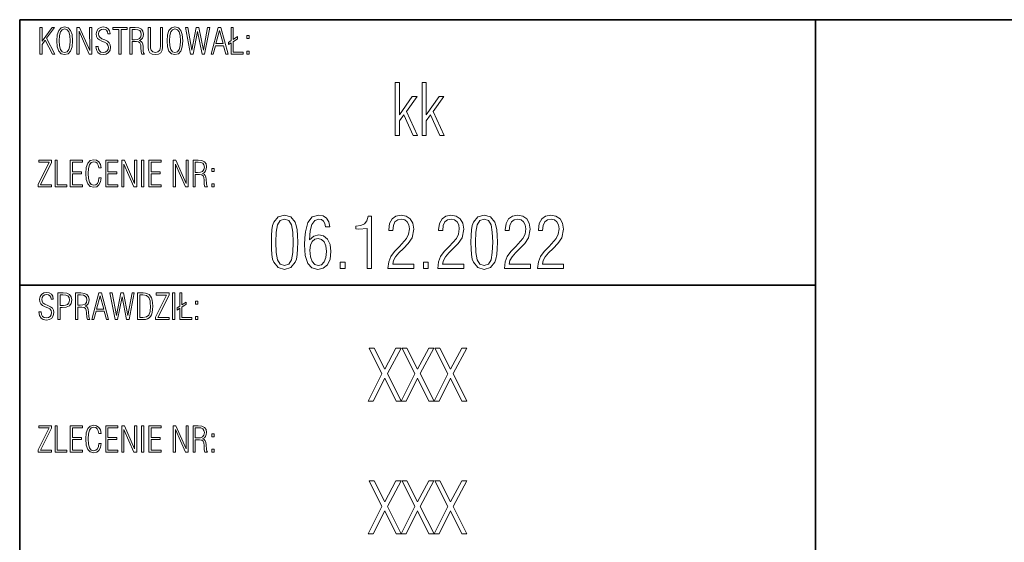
# Model space of a CAD drawing. Extents: x 0 to 420, y 0 to 297.
# Tile 4 of 7: x 220 to 276, y 40 to 70. Entities that reach past the tile are written whole.
import ezdxf

# ---------------------------------------------------------------- set-up
doc = ezdxf.new("R2010")
doc.units = 0

msp = doc.modelspace()

# ---------------------------------------------------------------- linework, layer by layer
at = {"color": 7, "lineweight": 35}
for p, q in [((220, 10), (220, 70)), ((220, 70), (410, 70)), ((265, 14), (265, 70)), ((220, 55), (265, 55))]:
    msp.add_line(p, q, dxfattribs=at)
at = {"color": 7, "lineweight": 13}
for points in [[(221.141, 68.061), (221.266, 68.061), (221.266, 68.603), (221.445, 68.846), (221.856, 68.061), (221.989, 68.061), (221.523, 68.951), (221.97, 69.561), (221.828, 69.561), (221.266, 68.792), (221.266, 69.561), (221.141, 69.561)], [(222.099, 68.812), (222.123, 68.468), (222.204, 68.224), (222.341, 68.077), (222.542, 68.031), (222.742, 68.077), (222.879, 68.222), (222.959, 68.466), (222.985, 68.812), (222.959, 69.156), (222.879, 69.398), (222.742, 69.543), (222.542, 69.591), (222.341, 69.543), (222.204, 69.398), (222.123, 69.154)], [(222.228, 68.812), (222.246, 69.102), (222.303, 69.309), (222.401, 69.434), (222.542, 69.477), (222.681, 69.434), (222.78, 69.309), (222.834, 69.102), (222.854, 68.812), (222.834, 68.52), (222.78, 68.313), (222.681, 68.188), (222.542, 68.148), (222.401, 68.188), (222.303, 68.313), (222.246, 68.52)], [(223.231, 68.061), (223.356, 68.061), (223.356, 69.344), (223.923, 68.061), (224.077, 68.061), (224.077, 69.561), (223.952, 69.561), (223.958, 68.252), (223.38, 69.561), (223.231, 69.561)], [(224.302, 68.488), (224.334, 68.289), (224.417, 68.146), (224.546, 68.059), (224.721, 68.029), (224.898, 68.059), (225.031, 68.142), (225.113, 68.272), (225.144, 68.45), (225.123, 68.587), (225.063, 68.697), (224.958, 68.786), (224.807, 68.86), (224.642, 68.925), (224.525, 69.009), (224.477, 69.094), (224.461, 69.197), (224.481, 69.307), (224.538, 69.396), (224.626, 69.452), (224.737, 69.474), (224.838, 69.456), (224.914, 69.404), (224.964, 69.319), (224.989, 69.203), (225.109, 69.203), (225.109, 69.213), (225.081, 69.372), (225.007, 69.491), (224.886, 69.565), (224.729, 69.591), (224.568, 69.561), (224.443, 69.481), (224.36, 69.358), (224.332, 69.203), (224.35, 69.06), (224.409, 68.947), (224.509, 68.856), (224.654, 68.782), (224.801, 68.723), (224.92, 68.659), (224.993, 68.566), (225.017, 68.45), (224.995, 68.321), (224.934, 68.226), (224.838, 68.168), (224.711, 68.148), (224.596, 68.17), (224.509, 68.234), (224.451, 68.341), (224.429, 68.488)], [(225.607, 68.061), (225.732, 68.061), (225.732, 69.44), (226.074, 69.44), (226.074, 69.561), (225.26, 69.561), (225.26, 69.44), (225.607, 69.44)], [(226.237, 68.061), (226.362, 68.061), (226.362, 68.76), (226.597, 68.76), (226.726, 68.742), (226.803, 68.685), (226.841, 68.585), (226.857, 68.436), (226.869, 68.194), (226.907, 68.061), (227.052, 68.061), (227.008, 68.132), (226.988, 68.226), (226.976, 68.49), (226.96, 68.613), (226.928, 68.707), (226.867, 68.776), (226.777, 68.82), (226.875, 68.874), (226.946, 68.953), (226.986, 69.056), (227, 69.187), (226.97, 69.354), (226.883, 69.47), (226.736, 69.539), (226.529, 69.561), (226.237, 69.561)], [(226.362, 68.87), (226.362, 69.45), (226.525, 69.45), (226.678, 69.434), (226.789, 69.386), (226.853, 69.299), (226.875, 69.172), (226.851, 69.028), (226.779, 68.933), (226.658, 68.885), (226.491, 68.87)], [(228.083, 69.561), (227.958, 69.561), (227.958, 68.482), (227.95, 68.369), (227.92, 68.277), (227.819, 68.18), (227.674, 68.146), (227.528, 68.18), (227.429, 68.277), (227.393, 68.395), (227.389, 68.55), (227.389, 69.561), (227.264, 69.561), (227.264, 68.458), (227.29, 68.272), (227.368, 68.138), (227.497, 68.059), (227.674, 68.031), (227.848, 68.059), (227.977, 68.138), (228.055, 68.272), (228.083, 68.458)], [(228.335, 68.812), (228.359, 68.468), (228.44, 68.224), (228.577, 68.077), (228.778, 68.031), (228.977, 68.077), (229.114, 68.222), (229.195, 68.466), (229.221, 68.812), (229.195, 69.156), (229.114, 69.398), (228.977, 69.543), (228.778, 69.591), (228.577, 69.543), (228.44, 69.398), (228.359, 69.154)], [(228.464, 68.812), (228.482, 69.102), (228.538, 69.309), (228.637, 69.434), (228.778, 69.477), (228.917, 69.434), (229.015, 69.309), (229.07, 69.102), (229.09, 68.812), (229.07, 68.52), (229.015, 68.313), (228.917, 68.188), (228.778, 68.148), (228.637, 68.188), (228.538, 68.313), (228.482, 68.52)], [(229.376, 69.561), (229.668, 68.061), (229.809, 68.061), (230.058, 69.342), (230.312, 68.061), (230.457, 68.061), (230.751, 69.561), (230.628, 69.561), (230.389, 68.285), (230.139, 69.561), (229.986, 69.561), (229.74, 68.285), (229.501, 69.561)], [(230.828, 68.061), (230.944, 68.061), (231.073, 68.532), (231.526, 68.532), (231.653, 68.061), (231.78, 68.061), (231.379, 69.561), (231.232, 69.561)], [(231.095, 68.647), (231.299, 69.396), (231.5, 68.647)], [(231.953, 68.061), (232.63, 68.061), (232.63, 68.174), (232.074, 68.174), (232.074, 68.758), (232.309, 68.925), (232.309, 69.05), (232.074, 68.883), (232.074, 69.561), (231.953, 69.561), (231.953, 68.82), (231.812, 68.721), (231.812, 68.597), (231.953, 68.697)], [(232.843, 68.933), (232.976, 68.933), (232.976, 69.1), (232.843, 69.1)], [(232.843, 68.061), (232.976, 68.061), (232.976, 68.228), (232.843, 68.228)], [(241.24, 63.45), (241.473, 63.45), (241.473, 64.288), (241.715, 64.622), (242.242, 63.45), (242.496, 63.45), (241.872, 64.823), (242.472, 65.661), (242.198, 65.661), (241.473, 64.626), (241.473, 66.45), (241.24, 66.45)], [(242.754, 63.45), (242.987, 63.45), (242.987, 64.288), (243.229, 64.622), (243.756, 63.45), (244.01, 63.45), (243.386, 64.823), (243.986, 65.661), (243.712, 65.661), (242.987, 64.626), (242.987, 66.45), (242.754, 66.45)], [(221.05, 60.561), (221.805, 60.561), (221.805, 60.68), (221.183, 60.68), (221.805, 61.932), (221.805, 62.061), (221.085, 62.061), (221.085, 61.946), (221.672, 61.946), (221.05, 60.69)], [(221.999, 60.561), (222.675, 60.561), (222.675, 60.674), (222.123, 60.674), (222.123, 62.061), (221.999, 62.061)], [(222.86, 60.561), (223.549, 60.561), (223.549, 60.678), (222.985, 60.678), (222.985, 61.288), (223.493, 61.288), (223.493, 61.403), (222.985, 61.403), (222.985, 61.944), (223.549, 61.944), (223.549, 62.061), (222.86, 62.061)], [(224.61, 61.064), (224.483, 61.064), (224.451, 60.883), (224.391, 60.752), (224.3, 60.674), (224.185, 60.648), (224.044, 60.688), (223.948, 60.813), (223.891, 61.02), (223.873, 61.312), (223.891, 61.602), (223.948, 61.809), (224.044, 61.934), (224.185, 61.977), (224.298, 61.952), (224.387, 61.886), (224.445, 61.775), (224.471, 61.626), (224.6, 61.626), (224.566, 61.823), (224.483, 61.968), (224.352, 62.059), (224.185, 62.091), (223.984, 62.043), (223.847, 61.898), (223.766, 61.654), (223.742, 61.312), (223.766, 60.966), (223.847, 60.722), (223.984, 60.577), (224.185, 60.531), (224.354, 60.563), (224.483, 60.664), (224.568, 60.831)], [(224.864, 60.561), (225.552, 60.561), (225.552, 60.678), (224.989, 60.678), (224.989, 61.288), (225.496, 61.288), (225.496, 61.403), (224.989, 61.403), (224.989, 61.944), (225.552, 61.944), (225.552, 62.061), (224.864, 62.061)], [(225.77, 60.561), (225.895, 60.561), (225.895, 61.844), (226.462, 60.561), (226.615, 60.561), (226.615, 62.061), (226.491, 62.061), (226.497, 60.752), (225.919, 62.061), (225.77, 62.061)], [(226.895, 60.561), (227.02, 60.561), (227.02, 62.061), (226.895, 62.061)], [(227.308, 60.561), (227.997, 60.561), (227.997, 60.678), (227.433, 60.678), (227.433, 61.288), (227.94, 61.288), (227.94, 61.403), (227.433, 61.403), (227.433, 61.944), (227.997, 61.944), (227.997, 62.061), (227.308, 62.061)], [(228.685, 60.561), (228.81, 60.561), (228.81, 61.844), (229.378, 60.561), (229.531, 60.561), (229.531, 62.061), (229.406, 62.061), (229.412, 60.752), (228.834, 62.061), (228.685, 62.061)], [(229.805, 60.561), (229.93, 60.561), (229.93, 61.26), (230.165, 61.26), (230.294, 61.242), (230.37, 61.185), (230.409, 61.085), (230.425, 60.936), (230.437, 60.694), (230.475, 60.561), (230.62, 60.561), (230.576, 60.632), (230.556, 60.726), (230.544, 60.99), (230.528, 61.113), (230.495, 61.207), (230.435, 61.276), (230.344, 61.32), (230.443, 61.374), (230.513, 61.453), (230.554, 61.556), (230.568, 61.687), (230.538, 61.854), (230.451, 61.97), (230.304, 62.039), (230.097, 62.061), (229.805, 62.061)], [(229.93, 61.37), (229.93, 61.95), (230.093, 61.95), (230.246, 61.934), (230.356, 61.886), (230.421, 61.799), (230.443, 61.672), (230.419, 61.528), (230.346, 61.433), (230.226, 61.385), (230.058, 61.37)], [(230.86, 61.433), (230.993, 61.433), (230.993, 61.6), (230.86, 61.6)], [(230.86, 60.561), (230.993, 60.561), (230.993, 60.728), (230.86, 60.728)], [(234.233, 57.428), (234.237, 57.046), (234.261, 56.732), (234.301, 56.478), (234.37, 56.293), (234.619, 55.991), (234.978, 55.89), (235.332, 55.991), (235.582, 56.293), (235.646, 56.478), (235.691, 56.732), (235.715, 57.046), (235.723, 57.428), (235.715, 57.803), (235.687, 58.121), (235.642, 58.37), (235.582, 58.56), (235.332, 58.858), (234.978, 58.962), (234.619, 58.858), (234.37, 58.56), (234.301, 58.37), (234.261, 58.121), (234.237, 57.803)], [(234.491, 57.424), (234.511, 58), (234.587, 58.411), (234.736, 58.652), (234.978, 58.737), (235.215, 58.652), (235.364, 58.411), (235.437, 58), (235.461, 57.424), (235.437, 56.844), (235.364, 56.434), (235.215, 56.192), (234.978, 56.111), (234.736, 56.192), (234.587, 56.434), (234.511, 56.844)], [(236.383, 57.565), (236.419, 58.072), (236.524, 58.439), (236.689, 58.66), (236.915, 58.737), (237.06, 58.705), (237.177, 58.624), (237.257, 58.487), (237.297, 58.306), (237.531, 58.306), (237.479, 58.58), (237.35, 58.785), (237.156, 58.914), (236.911, 58.962), (236.544, 58.858), (236.299, 58.548), (236.154, 58.024), (236.117, 57.682), (236.109, 57.287), (236.15, 56.671), (236.287, 56.232), (236.52, 55.974), (236.862, 55.89), (237.168, 55.954), (237.402, 56.152), (237.551, 56.47), (237.603, 56.901), (237.551, 57.303), (237.406, 57.601), (237.185, 57.787), (236.907, 57.851), (236.625, 57.779)], [(239.641, 55.95), (239.887, 55.95), (239.887, 58.906), (239.697, 58.906), (239.633, 58.644), (239.504, 58.471), (239.299, 58.366), (239.013, 58.33), (239.013, 58.177), (239.174, 58.173), (239.641, 58.209)], [(240.825, 55.95), (242.295, 55.95), (242.295, 56.196), (241.095, 56.196), (241.135, 56.405), (241.256, 56.611), (241.445, 56.832), (241.695, 57.078), (241.972, 57.348), (242.194, 57.678), (242.287, 58.165), (242.234, 58.499), (242.089, 58.749), (241.86, 58.906), (241.566, 58.962), (241.276, 58.906), (241.058, 58.741), (240.917, 58.479), (240.869, 58.133), (240.869, 58.089), (241.099, 58.089), (241.131, 58.37), (241.223, 58.576), (241.377, 58.697), (241.59, 58.737), (241.771, 58.697), (241.912, 58.588), (242.005, 58.415), (242.037, 58.185), (241.993, 57.887), (241.872, 57.642), (241.469, 57.191), (241.187, 56.901), (240.982, 56.627), (240.865, 56.317)], [(243.648, 55.95), (245.117, 55.95), (245.117, 56.196), (243.917, 56.196), (243.958, 56.405), (244.079, 56.611), (244.268, 56.832), (244.517, 57.078), (244.795, 57.348), (245.017, 57.678), (245.109, 58.165), (245.057, 58.499), (244.912, 58.749), (244.683, 58.906), (244.389, 58.962), (244.099, 58.906), (243.881, 58.741), (243.74, 58.479), (243.692, 58.133), (243.692, 58.089), (243.921, 58.089), (243.954, 58.37), (244.046, 58.576), (244.199, 58.697), (244.413, 58.737), (244.594, 58.697), (244.735, 58.588), (244.828, 58.415), (244.86, 58.185), (244.815, 57.887), (244.695, 57.642), (244.292, 57.191), (244.01, 56.901), (243.805, 56.627), (243.688, 56.317)], [(245.52, 57.428), (245.524, 57.046), (245.548, 56.732), (245.589, 56.478), (245.657, 56.293), (245.907, 55.991), (246.265, 55.89), (246.619, 55.991), (246.869, 56.293), (246.934, 56.478), (246.978, 56.732), (247.002, 57.046), (247.01, 57.428), (247.002, 57.803), (246.974, 58.121), (246.93, 58.37), (246.869, 58.56), (246.619, 58.858), (246.265, 58.962), (245.907, 58.858), (245.657, 58.56), (245.589, 58.37), (245.548, 58.121), (245.524, 57.803)], [(245.778, 57.424), (245.798, 58), (245.874, 58.411), (246.023, 58.652), (246.265, 58.737), (246.503, 58.652), (246.652, 58.411), (246.724, 58), (246.748, 57.424), (246.724, 56.844), (246.652, 56.434), (246.503, 56.192), (246.265, 56.111), (246.023, 56.192), (245.874, 56.434), (245.798, 56.844)], [(247.409, 55.95), (248.879, 55.95), (248.879, 56.196), (247.679, 56.196), (247.719, 56.405), (247.84, 56.611), (248.029, 56.832), (248.279, 57.078), (248.556, 57.348), (248.778, 57.678), (248.87, 58.165), (248.818, 58.499), (248.673, 58.749), (248.444, 58.906), (248.15, 58.962), (247.86, 58.906), (247.642, 58.741), (247.501, 58.479), (247.453, 58.133), (247.453, 58.089), (247.683, 58.089), (247.715, 58.37), (247.807, 58.576), (247.96, 58.697), (248.174, 58.737), (248.355, 58.697), (248.496, 58.588), (248.589, 58.415), (248.621, 58.185), (248.577, 57.887), (248.456, 57.642), (248.053, 57.191), (247.771, 56.901), (247.566, 56.627), (247.449, 56.317)], [(249.289, 55.95), (250.759, 55.95), (250.759, 56.196), (249.559, 56.196), (249.599, 56.405), (249.72, 56.611), (249.909, 56.832), (250.159, 57.078), (250.437, 57.348), (250.658, 57.678), (250.751, 58.165), (250.699, 58.499), (250.554, 58.749), (250.324, 58.906), (250.03, 58.962), (249.74, 58.906), (249.523, 58.741), (249.382, 58.479), (249.334, 58.133), (249.334, 58.089), (249.563, 58.089), (249.595, 58.37), (249.688, 58.576), (249.841, 58.697), (250.054, 58.737), (250.236, 58.697), (250.377, 58.588), (250.469, 58.415), (250.501, 58.185), (250.457, 57.887), (250.336, 57.642), (249.934, 57.191), (249.652, 56.901), (249.446, 56.627), (249.33, 56.317)], [(236.887, 56.111), (236.681, 56.164), (236.532, 56.333), (236.436, 56.603), (236.407, 56.981), (236.44, 57.259), (236.532, 57.464), (236.681, 57.593), (236.874, 57.638), (237.072, 57.589), (237.221, 57.452), (237.313, 57.223), (237.346, 56.905), (237.313, 56.558), (237.221, 56.313), (237.076, 56.16)], [(238.127, 55.95), (238.405, 55.95), (238.405, 56.305), (238.127, 56.305)], [(242.83, 55.95), (243.108, 55.95), (243.108, 56.305), (242.83, 56.305)], [(221.091, 53.488), (221.123, 53.289), (221.205, 53.146), (221.334, 53.059), (221.509, 53.029), (221.687, 53.059), (221.819, 53.142), (221.902, 53.272), (221.932, 53.45), (221.912, 53.587), (221.852, 53.697), (221.747, 53.786), (221.596, 53.86), (221.431, 53.925), (221.314, 54.009), (221.266, 54.094), (221.25, 54.197), (221.27, 54.307), (221.326, 54.396), (221.415, 54.452), (221.525, 54.474), (221.626, 54.456), (221.703, 54.404), (221.753, 54.319), (221.777, 54.203), (221.898, 54.203), (221.898, 54.213), (221.87, 54.372), (221.795, 54.491), (221.674, 54.565), (221.517, 54.591), (221.356, 54.561), (221.232, 54.481), (221.149, 54.358), (221.121, 54.203), (221.139, 54.06), (221.197, 53.947), (221.298, 53.856), (221.443, 53.782), (221.59, 53.723), (221.709, 53.659), (221.781, 53.566), (221.805, 53.45), (221.783, 53.321), (221.723, 53.226), (221.626, 53.168), (221.499, 53.148), (221.385, 53.17), (221.298, 53.234), (221.24, 53.341), (221.217, 53.488)], [(222.164, 53.061), (222.289, 53.061), (222.289, 53.746), (222.393, 53.746), (222.637, 53.764), (222.808, 53.832), (222.907, 53.961), (222.941, 54.166), (222.909, 54.35), (222.82, 54.479), (222.663, 54.547), (222.454, 54.561), (222.164, 54.561)], [(222.289, 53.86), (222.289, 54.45), (222.434, 54.45), (222.605, 54.438), (222.723, 54.396), (222.792, 54.305), (222.816, 54.154), (222.788, 54.005), (222.707, 53.911), (222.595, 53.866), (222.472, 53.86)], [(223.158, 53.061), (223.283, 53.061), (223.283, 53.76), (223.519, 53.76), (223.648, 53.742), (223.724, 53.685), (223.762, 53.585), (223.779, 53.436), (223.791, 53.194), (223.829, 53.061), (223.974, 53.061), (223.93, 53.132), (223.909, 53.226), (223.897, 53.49), (223.881, 53.613), (223.849, 53.707), (223.789, 53.776), (223.698, 53.82), (223.797, 53.874), (223.867, 53.953), (223.907, 54.056), (223.921, 54.187), (223.891, 54.354), (223.805, 54.47), (223.658, 54.539), (223.45, 54.561), (223.158, 54.561)], [(223.283, 53.87), (223.283, 54.45), (223.446, 54.45), (223.599, 54.434), (223.71, 54.386), (223.774, 54.299), (223.797, 54.172), (223.772, 54.028), (223.7, 53.933), (223.579, 53.885), (223.412, 53.87)], [(224.077, 53.061), (224.193, 53.061), (224.322, 53.532), (224.775, 53.532), (224.902, 53.061), (225.029, 53.061), (224.628, 54.561), (224.481, 54.561)], [(224.344, 53.647), (224.548, 54.396), (224.749, 53.647)], [(225.105, 54.561), (225.397, 53.061), (225.538, 53.061), (225.788, 54.342), (226.042, 53.061), (226.187, 53.061), (226.481, 54.561), (226.358, 54.561), (226.118, 53.285), (225.868, 54.561), (225.715, 54.561), (225.47, 53.285), (225.23, 54.561)], [(226.666, 53.061), (226.978, 53.061), (227.119, 53.069), (227.236, 53.101), (227.33, 53.154), (227.405, 53.232), (227.459, 53.335), (227.497, 53.464), (227.519, 53.623), (227.528, 53.812), (227.519, 53.999), (227.497, 54.158), (227.461, 54.287), (227.405, 54.39), (227.33, 54.466), (227.236, 54.519), (227.117, 54.551), (226.978, 54.561), (226.666, 54.561)], [(226.791, 53.174), (226.791, 54.45), (226.97, 54.45), (227.179, 54.416), (227.308, 54.307), (227.372, 54.11), (227.387, 53.973), (227.393, 53.81), (227.372, 53.51), (227.308, 53.313), (227.179, 53.206), (226.97, 53.174)], [(227.689, 53.061), (228.444, 53.061), (228.444, 53.18), (227.821, 53.18), (228.444, 54.432), (228.444, 54.561), (227.723, 54.561), (227.723, 54.446), (228.311, 54.446), (227.689, 53.19)], [(228.641, 53.061), (228.766, 53.061), (228.766, 54.561), (228.641, 54.561)], [(229.054, 53.061), (229.73, 53.061), (229.73, 53.174), (229.174, 53.174), (229.174, 53.758), (229.41, 53.925), (229.41, 54.05), (229.174, 53.883), (229.174, 54.561), (229.054, 54.561), (229.054, 53.82), (228.913, 53.721), (228.913, 53.597), (229.054, 53.697)], [(229.944, 53.933), (230.077, 53.933), (230.077, 54.1), (229.944, 54.1)], [(229.944, 53.061), (230.077, 53.061), (230.077, 53.228), (229.944, 53.228)], [(239.709, 48.45), (239.991, 48.45), (240.64, 49.747), (241.284, 48.45), (241.57, 48.45), (240.793, 50.005), (241.566, 51.45), (241.272, 51.45), (240.644, 50.262), (240.036, 51.45), (239.762, 51.45), (240.487, 49.997)], [(241.57, 48.45), (241.852, 48.45), (242.5, 49.747), (243.144, 48.45), (243.43, 48.45), (242.653, 50.005), (243.426, 51.45), (243.132, 51.45), (242.504, 50.262), (241.896, 51.45), (241.622, 51.45), (242.347, 49.997)], [(243.43, 48.45), (243.712, 48.45), (244.36, 49.747), (245.005, 48.45), (245.291, 48.45), (244.513, 50.005), (245.287, 51.45), (244.993, 51.45), (244.364, 50.262), (243.756, 51.45), (243.483, 51.45), (244.207, 49.997)], [(221.05, 45.561), (221.805, 45.561), (221.805, 45.68), (221.183, 45.68), (221.805, 46.932), (221.805, 47.061), (221.085, 47.061), (221.085, 46.946), (221.672, 46.946), (221.05, 45.69)], [(221.999, 45.561), (222.675, 45.561), (222.675, 45.674), (222.123, 45.674), (222.123, 47.061), (221.999, 47.061)], [(222.86, 45.561), (223.549, 45.561), (223.549, 45.678), (222.985, 45.678), (222.985, 46.288), (223.493, 46.288), (223.493, 46.403), (222.985, 46.403), (222.985, 46.944), (223.549, 46.944), (223.549, 47.061), (222.86, 47.061)], [(224.61, 46.064), (224.483, 46.064), (224.451, 45.883), (224.391, 45.752), (224.3, 45.674), (224.185, 45.648), (224.044, 45.688), (223.948, 45.813), (223.891, 46.02), (223.873, 46.312), (223.891, 46.602), (223.948, 46.809), (224.044, 46.934), (224.185, 46.977), (224.298, 46.952), (224.387, 46.886), (224.445, 46.775), (224.471, 46.626), (224.6, 46.626), (224.566, 46.823), (224.483, 46.968), (224.352, 47.059), (224.185, 47.091), (223.984, 47.043), (223.847, 46.898), (223.766, 46.654), (223.742, 46.312), (223.766, 45.966), (223.847, 45.722), (223.984, 45.577), (224.185, 45.531), (224.354, 45.563), (224.483, 45.664), (224.568, 45.831)], [(224.864, 45.561), (225.552, 45.561), (225.552, 45.678), (224.989, 45.678), (224.989, 46.288), (225.496, 46.288), (225.496, 46.403), (224.989, 46.403), (224.989, 46.944), (225.552, 46.944), (225.552, 47.061), (224.864, 47.061)], [(225.77, 45.561), (225.895, 45.561), (225.895, 46.844), (226.462, 45.561), (226.615, 45.561), (226.615, 47.061), (226.491, 47.061), (226.497, 45.752), (225.919, 47.061), (225.77, 47.061)], [(226.895, 45.561), (227.02, 45.561), (227.02, 47.061), (226.895, 47.061)], [(227.308, 45.561), (227.997, 45.561), (227.997, 45.678), (227.433, 45.678), (227.433, 46.288), (227.94, 46.288), (227.94, 46.403), (227.433, 46.403), (227.433, 46.944), (227.997, 46.944), (227.997, 47.061), (227.308, 47.061)], [(228.685, 45.561), (228.81, 45.561), (228.81, 46.844), (229.378, 45.561), (229.531, 45.561), (229.531, 47.061), (229.406, 47.061), (229.412, 45.752), (228.834, 47.061), (228.685, 47.061)], [(229.805, 45.561), (229.93, 45.561), (229.93, 46.26), (230.165, 46.26), (230.294, 46.242), (230.37, 46.185), (230.409, 46.085), (230.425, 45.936), (230.437, 45.694), (230.475, 45.561), (230.62, 45.561), (230.576, 45.632), (230.556, 45.726), (230.544, 45.99), (230.528, 46.113), (230.495, 46.207), (230.435, 46.276), (230.344, 46.32), (230.443, 46.374), (230.513, 46.453), (230.554, 46.556), (230.568, 46.687), (230.538, 46.854), (230.451, 46.97), (230.304, 47.039), (230.097, 47.061), (229.805, 47.061)], [(229.93, 46.37), (229.93, 46.95), (230.093, 46.95), (230.246, 46.934), (230.356, 46.886), (230.421, 46.799), (230.443, 46.672), (230.419, 46.528), (230.346, 46.433), (230.226, 46.385), (230.058, 46.37)], [(230.86, 46.433), (230.993, 46.433), (230.993, 46.6), (230.86, 46.6)], [(230.86, 45.561), (230.993, 45.561), (230.993, 45.728), (230.86, 45.728)], [(239.709, 40.95), (239.991, 40.95), (240.64, 42.247), (241.284, 40.95), (241.57, 40.95), (240.793, 42.505), (241.566, 43.95), (241.272, 43.95), (240.644, 42.762), (240.036, 43.95), (239.762, 43.95), (240.487, 42.497)], [(241.57, 40.95), (241.852, 40.95), (242.5, 42.247), (243.144, 40.95), (243.43, 40.95), (242.653, 42.505), (243.426, 43.95), (243.132, 43.95), (242.504, 42.762), (241.896, 43.95), (241.622, 43.95), (242.347, 42.497)], [(243.43, 40.95), (243.712, 40.95), (244.36, 42.247), (245.005, 40.95), (245.291, 40.95), (244.513, 42.505), (245.287, 43.95), (244.993, 43.95), (244.364, 42.762), (243.756, 43.95), (243.483, 43.95), (244.207, 42.497)]]:
    msp.add_lwpolyline(points, close=True, dxfattribs=at)

doc.saveas('drawing.dxf')
